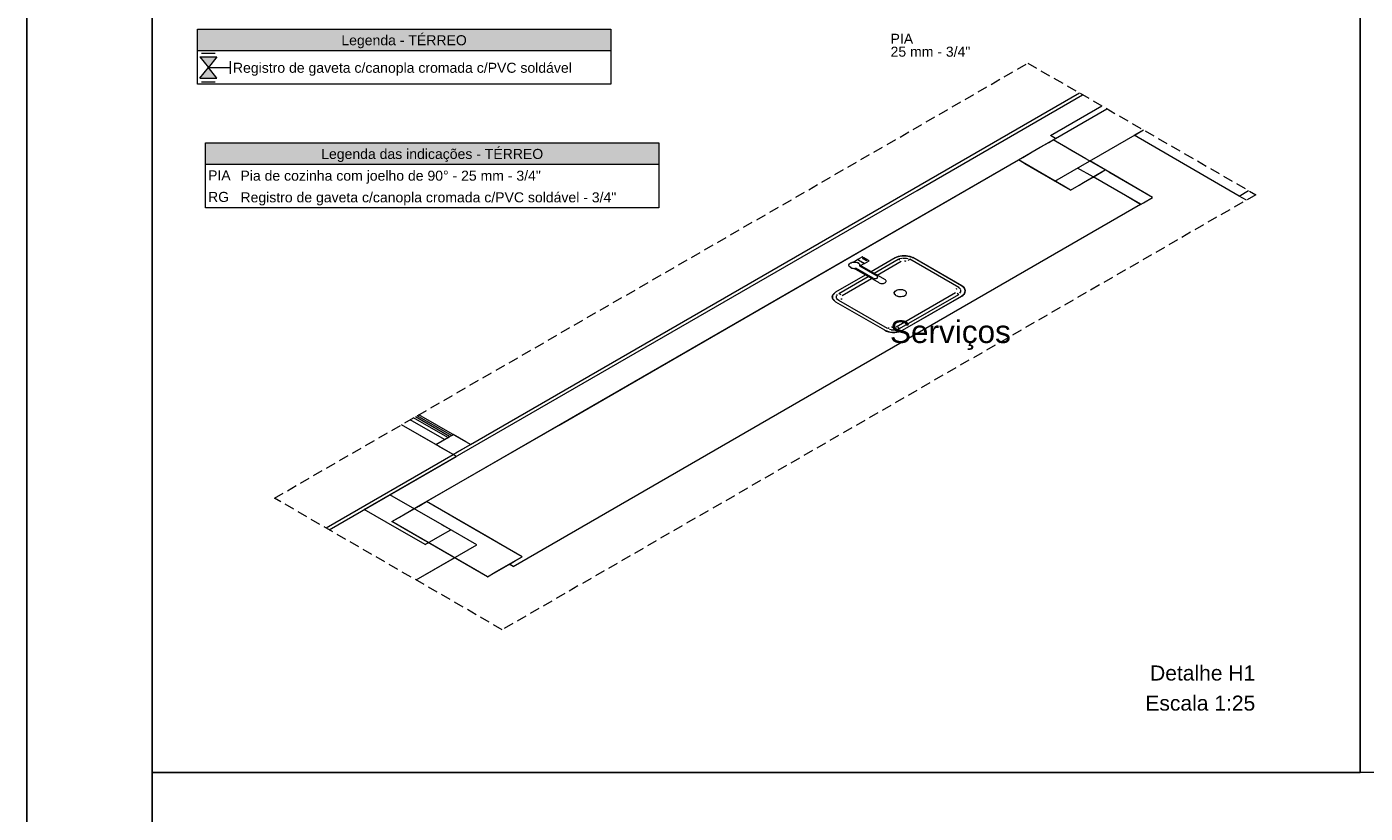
# Model space of a CAD drawing. Header units: millimetres. Extents: x 2 to 902, y -447 to 199.
# Tile 157 of 256: x 2 to 28, y 75 to 91. Entities that reach past the tile are written whole.
import ezdxf

# ---------------------------------------------------------------- set-up
doc = ezdxf.new("R2010")
doc.units = ezdxf.units.MM
doc.header["$MEASUREMENT"] = 0
doc.linetypes.add('JIS_02_2.0', pattern=[0.3, 0.2, -0.1])
doc.linetypes.add('NULL', pattern=[0])
for name, color, linetype, lineweight in [('Ambiente-Textos', 251, 'Continuous', 5), ('DI-Hachuras Tabelas', 251, 'Continuous', 0), ('DI-Tabelas', 7, 'Continuous', 13), ('DI-Títulos', 3, 'Continuous', 9), ('DI-Área do detalhe', 7, 'JIS_02_2.0', 9), ('IFC-Elemento construtivo genérico-Contorno', 253, 'Continuous', 5), ('IFC-Elemento terminal-Contorno', 253, 'Continuous', 5), ('IFC-Laje-Contorno', 134, 'Continuous', 5), ('IFC-Membro-Contorno', 253, 'Continuous', 5), ('IFC-Parede de cortina-Contorno', 44, 'Continuous', 5), ('IFC-Parede padrão-Contorno', 44, 'Continuous', 5), ('IFC-Parede-Contorno', 42, 'Continuous', 5), ('IFC-Pilar-Contorno', 83, 'Continuous', 5), ('IFC-Placa-Contorno', 4, 'Continuous', 5), ('IFC-Viga-Contorno', 66, 'Continuous', 5), ('Simbolos', 5, 'Continuous', 20), ('Simbolos_int', 2, 'Continuous', 15), ('Textos', 7, 'Continuous', 9)]:
    doc.layers.add(name, color=color, linetype=linetype, lineweight=lineweight)
doc.layers.add('SEDUC_MARF', color=1, linetype='Continuous')
doc.layers.add('SEDUC_MARGG', color=7, linetype='Continuous')
doc.styles.add('Arial', font='arial.ttf')

msp = doc.modelspace()

# ---------------------------------------------------------------- hatches: boundary and pattern name
at = {"layer": 'DI-Hachuras Tabelas', "linetype": 'Continuous'}
for points in [[(5.051, 90.921), (13.289, 90.921), (13.289, 90.489), (5.051, 90.489)], [(5.213, 88.653), (14.248, 88.653), (14.248, 88.221), (5.213, 88.221)]]:
    msp.add_hatch(color=251, dxfattribs=at).paths.add_polyline_path(points)
at = {"layer": 'Simbolos', "linetype": 'Continuous'}
for points in [[(5.101, 90.366), (5.437, 90.366), (5.27, 90.156)], [(5.27, 90.156), (5.101, 89.946), (5.437, 89.946)]]:
    msp.add_hatch(color=5, dxfattribs=at).paths.add_polyline_path(points)

# ---------------------------------------------------------------- linework, layer by layer
for points in [[(4.149, 103.859), (28.228, 103.859), (28.228, 76.104), (4.149, 76.104)], [(28.228, 103.859), (59.56, 103.852), (59.56, 76.1), (28.228, 76.107)]]:
    msp.add_lwpolyline(points, close=True)
at = {"layer": 'DI-Hachuras Tabelas'}
for points in [[(5.051, 90.921), (13.289, 90.921), (13.289, 90.489), (5.051, 90.489), (5.051, 90.921)], [(5.213, 88.653), (14.248, 88.653), (14.248, 88.221), (5.213, 88.221), (5.213, 88.653)]]:
    msp.add_lwpolyline(points, dxfattribs=at)
at = {"layer": 'DI-Tabelas'}
for p, q in [((5.051, 90.489), (5.051, 90.921)), ((5.051, 90.921), (13.289, 90.921)), ((13.289, 90.921), (13.289, 90.489)), ((13.289, 90.489), (5.051, 90.489)), ((5.051, 89.823), (5.051, 90.489)), ((13.289, 90.489), (13.289, 89.823)), ((5.709, 89.823), (5.051, 89.823)), ((13.289, 89.823), (5.709, 89.823)), ((5.213, 88.221), (5.213, 88.653)), ((5.213, 88.653), (14.248, 88.653)), ((14.248, 88.653), (14.248, 88.221)), ((14.248, 88.221), (5.213, 88.221)), ((5.213, 87.789), (5.213, 88.221)), ((14.248, 88.221), (14.248, 87.789)), ((5.213, 87.357), (5.213, 87.789)), ((14.248, 87.789), (14.248, 87.357)), ((5.859, 87.357), (5.213, 87.357)), ((14.248, 87.357), (5.859, 87.357))]:
    msp.add_line(p, q, dxfattribs=at)
at = {"layer": 'DI-Área do detalhe', "color": 7}
msp.add_lwpolyline([(6.586, 81.57), (21.606, 90.242), (26.147, 87.62), (11.127, 78.948), (6.586, 81.57)], dxfattribs=at)
at = {"layer": 'IFC-Elemento construtivo genérico-Contorno', "lineweight": 5}
for p, q in [((23.723, 88.804), (23.91, 88.912)), ((25.819, 87.594), (23.723, 88.804)), ((25.819, 87.594), (23.723, 88.804)), ((25.819, 87.594), (26.005, 87.702)), ((25.819, 87.594), (26.005, 87.702)), ((25.961, 87.512), (25.819, 87.594)), ((25.961, 87.512), (25.819, 87.594))]:
    msp.add_line(p, q, dxfattribs=at)
at = {"layer": 'IFC-Elemento terminal-Contorno', "lineweight": 5}
for p, q in [((18.037, 86.215), (18.038, 86.22)), ((18.037, 86.215), (18.038, 86.22)), ((18.038, 86.212), (18.037, 86.215)), ((18.038, 86.212), (18.037, 86.215)), ((18.038, 86.209), (18.039, 86.225)), ((18.038, 86.209), (18.039, 86.225)), ((18.043, 86.194), (18.038, 86.209)), ((18.043, 86.194), (18.038, 86.209)), ((18.039, 86.225), (18.046, 86.24)), ((18.039, 86.225), (18.046, 86.24)), ((18.04, 86.228), (18.041, 86.231)), ((18.04, 86.228), (18.041, 86.231)), ((18.041, 86.198), (18.04, 86.203)), ((18.041, 86.198), (18.04, 86.203)), ((18.041, 86.231), (18.044, 86.235)), ((18.041, 86.231), (18.044, 86.235)), ((18.043, 86.196), (18.041, 86.198)), ((18.043, 86.196), (18.041, 86.198)), ((18.056, 86.18), (18.043, 86.194)), ((18.056, 86.18), (18.043, 86.194)), ((18.046, 86.24), (18.06, 86.254)), ((18.046, 86.24), (18.06, 86.254)), ((18.052, 86.183), (18.048, 86.188)), ((18.052, 86.183), (18.048, 86.188)), ((18.05, 86.243), (18.052, 86.247)), ((18.05, 86.243), (18.052, 86.247)), ((18.052, 86.247), (18.056, 86.25)), ((18.052, 86.247), (18.056, 86.25)), ((18.054, 86.181), (18.052, 86.183)), ((18.054, 86.181), (18.052, 86.183)), ((18.074, 86.168), (18.056, 86.18)), ((18.074, 86.168), (18.056, 86.18)), ((18.06, 86.254), (18.08, 86.265)), ((18.06, 86.254), (18.08, 86.265)), ((18.065, 86.257), (18.069, 86.26)), ((18.065, 86.257), (18.069, 86.26)), ((18.069, 86.26), (18.075, 86.262)), ((18.069, 86.26), (18.075, 86.262)), ((18.08, 86.265), (18.103, 86.273)), ((18.08, 86.265), (18.103, 86.273)), ((18.087, 86.267), (18.092, 86.27)), ((18.087, 86.267), (18.092, 86.27)), ((18.092, 86.27), (18.098, 86.271)), ((18.092, 86.27), (18.098, 86.271)), ((18.103, 86.273), (18.13, 86.278)), ((18.103, 86.273), (18.13, 86.278)), ((18.112, 86.275), (18.119, 86.276)), ((18.112, 86.275), (18.119, 86.276)), ((18.119, 86.276), (18.124, 86.277)), ((18.119, 86.276), (18.124, 86.277)), ((18.124, 86.277), (18.208, 86.325)), ((18.124, 86.277), (18.208, 86.325)), ((18.13, 86.278), (18.157, 86.278)), ((18.13, 86.278), (18.157, 86.278)), ((18.139, 86.278), (18.147, 86.279)), ((18.139, 86.278), (18.147, 86.279)), ((18.147, 86.279), (18.152, 86.278)), ((18.147, 86.279), (18.152, 86.278)), ((18.157, 86.278), (18.184, 86.275)), ((18.157, 86.278), (18.184, 86.275)), ((18.167, 86.277), (18.176, 86.276)), ((18.167, 86.277), (18.176, 86.276)), ((18.176, 86.276), (18.18, 86.275)), ((18.176, 86.276), (18.18, 86.275)), ((18.184, 86.275), (18.209, 86.268)), ((18.184, 86.275), (18.209, 86.268)), ((18.194, 86.272), (18.203, 86.27)), ((18.194, 86.272), (18.203, 86.27)), ((18.203, 86.27), (18.205, 86.269)), ((18.203, 86.27), (18.205, 86.269)), ((18.21, 86.324), (18.208, 86.325)), ((18.21, 86.324), (18.208, 86.325)), ((18.209, 86.268), (18.229, 86.257)), ((18.209, 86.268), (18.229, 86.257)), ((18.217, 86.32), (18.21, 86.324)), ((18.217, 86.32), (18.21, 86.324)), ((18.212, 86.327), (18.304, 86.38)), ((18.212, 86.327), (18.304, 86.38)), ((18.215, 86.326), (18.212, 86.327)), ((18.215, 86.326), (18.212, 86.327)), ((18.221, 86.322), (18.215, 86.326)), ((18.221, 86.322), (18.215, 86.326)), ((18.227, 86.314), (18.217, 86.32)), ((18.227, 86.314), (18.217, 86.32)), ((18.218, 86.263), (18.225, 86.26)), ((18.218, 86.263), (18.225, 86.26)), ((18.219, 86.319), (18.223, 86.321)), ((18.219, 86.319), (18.223, 86.321)), ((18.232, 86.316), (18.221, 86.322)), ((18.232, 86.316), (18.221, 86.322)), ((18.227, 86.259), (18.225, 86.26)), ((18.227, 86.259), (18.225, 86.26)), ((18.236, 86.309), (18.227, 86.315)), ((18.236, 86.309), (18.227, 86.315)), ((18.241, 86.306), (18.227, 86.314)), ((18.241, 86.306), (18.227, 86.314)), ((18.245, 86.244), (18.229, 86.257)), ((18.245, 86.244), (18.229, 86.257)), ((18.246, 86.308), (18.232, 86.316)), ((18.246, 86.308), (18.232, 86.316)), ((18.248, 86.302), (18.236, 86.309)), ((18.248, 86.302), (18.236, 86.309)), ((18.243, 86.247), (18.237, 86.251)), ((18.243, 86.247), (18.237, 86.251)), ((18.257, 86.297), (18.241, 86.306)), ((18.257, 86.297), (18.241, 86.306)), ((18.244, 86.246), (18.243, 86.247)), ((18.244, 86.246), (18.243, 86.247)), ((18.255, 86.23), (18.245, 86.244)), ((18.255, 86.23), (18.245, 86.244)), ((18.262, 86.298), (18.246, 86.308)), ((18.262, 86.298), (18.246, 86.308)), ((18.262, 86.294), (18.248, 86.302)), ((18.262, 86.294), (18.248, 86.302)), ((18.254, 86.231), (18.25, 86.237)), ((18.254, 86.231), (18.25, 86.237)), ((18.598, 85.999), (18.253, 86.198)), ((18.254, 86.23), (18.254, 86.231)), ((18.254, 86.23), (18.254, 86.231)), ((18.254, 86.198), (18.258, 86.214)), ((18.254, 86.198), (18.258, 86.214)), ((18.254, 86.2), (18.256, 86.203)), ((18.254, 86.2), (18.256, 86.203)), ((18.254, 86.198), (18.255, 86.202)), ((18.254, 86.198), (18.255, 86.202)), ((18.598, 85.999), (18.254, 86.198)), ((18.258, 86.214), (18.255, 86.23)), ((18.258, 86.214), (18.255, 86.23)), ((18.258, 86.215), (18.256, 86.22)), ((18.258, 86.215), (18.256, 86.22)), ((18.256, 86.203), (18.256, 86.209)), ((18.256, 86.203), (18.256, 86.209)), ((18.274, 86.287), (18.257, 86.297)), ((18.274, 86.287), (18.257, 86.297)), ((18.257, 86.216), (18.258, 86.218)), ((18.257, 86.216), (18.258, 86.218)), ((18.756, 85.93), (18.258, 86.218)), ((18.756, 85.93), (18.258, 86.218)), ((18.258, 86.214), (18.258, 86.215)), ((18.258, 86.214), (18.258, 86.215)), ((18.28, 86.288), (18.262, 86.298)), ((18.28, 86.288), (18.262, 86.298)), ((18.276, 86.286), (18.262, 86.294)), ((18.276, 86.286), (18.262, 86.294)), ((18.271, 86.21), (18.34, 86.249)), ((18.271, 86.21), (18.34, 86.249)), ((18.291, 86.278), (18.274, 86.287)), ((18.291, 86.278), (18.274, 86.287)), ((18.291, 86.277), (18.276, 86.286)), ((18.297, 86.278), (18.28, 86.288)), ((18.297, 86.278), (18.28, 86.288)), ((18.307, 86.268), (18.291, 86.278)), ((18.307, 86.268), (18.291, 86.278)), ((18.314, 86.269), (18.297, 86.278)), ((18.314, 86.269), (18.297, 86.278)), ((18.307, 86.379), (18.304, 86.38)), ((18.307, 86.379), (18.304, 86.38)), ((18.317, 86.263), (18.305, 86.269)), ((18.317, 86.263), (18.305, 86.269)), ((18.313, 86.375), (18.307, 86.379)), ((18.313, 86.375), (18.307, 86.379)), ((18.32, 86.26), (18.307, 86.268)), ((18.32, 86.26), (18.307, 86.268)), ((18.31, 86.349), (18.334, 86.363)), ((18.31, 86.349), (18.334, 86.363)), ((18.311, 86.348), (18.31, 86.349)), ((18.311, 86.348), (18.31, 86.349)), ((18.314, 86.346), (18.311, 86.348)), ((18.314, 86.346), (18.311, 86.348)), ((18.324, 86.369), (18.313, 86.375)), ((18.324, 86.369), (18.313, 86.375)), ((18.32, 86.343), (18.314, 86.346)), ((18.32, 86.343), (18.314, 86.346)), ((18.328, 86.261), (18.314, 86.269)), ((18.328, 86.261), (18.314, 86.269)), ((18.326, 86.257), (18.317, 86.263)), ((18.326, 86.257), (18.317, 86.263)), ((18.327, 86.339), (18.32, 86.343)), ((18.327, 86.339), (18.32, 86.343)), ((18.331, 86.254), (18.32, 86.26)), ((18.331, 86.254), (18.32, 86.26)), ((18.338, 86.361), (18.324, 86.369)), ((18.338, 86.361), (18.324, 86.369)), ((18.332, 86.254), (18.326, 86.257)), ((18.332, 86.254), (18.326, 86.257)), ((18.335, 86.334), (18.327, 86.339)), ((18.335, 86.334), (18.327, 86.339)), ((18.338, 86.254), (18.328, 86.261)), ((18.338, 86.254), (18.328, 86.261)), ((18.337, 86.251), (18.331, 86.254)), ((18.337, 86.251), (18.331, 86.254)), ((18.336, 86.362), (18.334, 86.363)), ((18.336, 86.362), (18.334, 86.363)), ((18.334, 86.253), (18.337, 86.255)), ((18.334, 86.253), (18.337, 86.255)), ((18.344, 86.329), (18.335, 86.334)), ((18.344, 86.329), (18.335, 86.334)), ((18.339, 86.36), (18.336, 86.362)), ((18.339, 86.36), (18.336, 86.362)), ((18.34, 86.249), (18.337, 86.251)), ((18.34, 86.249), (18.337, 86.251)), ((18.354, 86.351), (18.338, 86.361)), ((18.354, 86.351), (18.338, 86.361)), ((18.345, 86.251), (18.338, 86.254)), ((18.345, 86.251), (18.338, 86.254)), ((18.345, 86.357), (18.339, 86.36)), ((18.345, 86.357), (18.339, 86.36)), ((18.353, 86.323), (18.344, 86.329)), ((18.353, 86.323), (18.344, 86.329)), ((18.352, 86.353), (18.345, 86.357)), ((18.352, 86.353), (18.345, 86.357)), ((18.347, 86.249), (18.345, 86.251)), ((18.347, 86.249), (18.345, 86.251)), ((18.347, 86.249), (18.439, 86.302)), ((18.347, 86.249), (18.439, 86.302)), ((18.36, 86.348), (18.352, 86.353)), ((18.36, 86.348), (18.352, 86.353)), ((18.362, 86.319), (18.353, 86.323)), ((18.362, 86.319), (18.353, 86.323)), ((18.372, 86.341), (18.354, 86.351)), ((18.372, 86.341), (18.354, 86.351)), ((18.369, 86.343), (18.36, 86.348)), ((18.369, 86.343), (18.36, 86.348)), ((18.369, 86.314), (18.362, 86.319)), ((18.369, 86.314), (18.362, 86.319)), ((18.378, 86.338), (18.369, 86.343)), ((18.378, 86.338), (18.369, 86.343)), ((18.374, 86.311), (18.369, 86.314)), ((18.374, 86.311), (18.369, 86.314)), ((18.389, 86.331), (18.372, 86.341)), ((18.389, 86.331), (18.372, 86.341)), ((18.378, 86.309), (18.374, 86.311)), ((18.378, 86.309), (18.374, 86.311)), ((18.386, 86.333), (18.378, 86.338)), ((18.386, 86.333), (18.378, 86.338)), ((18.379, 86.309), (18.378, 86.309)), ((18.379, 86.309), (18.378, 86.309)), ((18.379, 86.309), (18.404, 86.323)), ((18.379, 86.309), (18.404, 86.323)), ((18.394, 86.329), (18.386, 86.333)), ((18.394, 86.329), (18.386, 86.333)), ((18.406, 86.322), (18.389, 86.331)), ((18.406, 86.322), (18.389, 86.331)), ((18.399, 86.326), (18.394, 86.329)), ((18.399, 86.326), (18.394, 86.329)), ((18.403, 86.324), (18.399, 86.326)), ((18.403, 86.324), (18.399, 86.326)), ((18.404, 86.323), (18.403, 86.324)), ((18.404, 86.323), (18.403, 86.324)), ((18.42, 86.314), (18.406, 86.322)), ((18.42, 86.314), (18.406, 86.322)), ((18.43, 86.308), (18.42, 86.314)), ((18.43, 86.308), (18.42, 86.314)), ((18.437, 86.304), (18.43, 86.308)), ((18.437, 86.304), (18.43, 86.308)), ((18.439, 86.302), (18.437, 86.304)), ((18.439, 86.302), (18.437, 86.304)), ((18.538, 86.056), (19.017, 86.332)), ((18.604, 86.018), (19.082, 86.294)), ((18.973, 86.37), (19, 86.381)), ((19, 86.381), (19.032, 86.393)), ((19.017, 86.332), (19.054, 86.345)), ((19.017, 86.332), (19.054, 86.345)), ((19.039, 86.319), (19.027, 86.326)), ((19.051, 86.312), (19.027, 86.326)), ((19.05, 86.398), (19.088, 86.402)), ((19.054, 86.345), (19.092, 86.357)), ((19.054, 86.345), (19.092, 86.357)), ((19.064, 86.399), (19.088, 86.402)), ((19.088, 86.402), (19.132, 86.407)), ((19.088, 86.402), (19.092, 86.402)), ((19.104, 86.357), (19.135, 86.357)), ((19.104, 86.357), (19.135, 86.357)), ((19.135, 86.357), (19.179, 86.357)), ((19.135, 86.357), (19.179, 86.357)), ((19.137, 86.407), (19.183, 86.402)), ((19.148, 86.304), (19.175, 86.298)), ((19.148, 86.304), (19.161, 86.301)), ((19.161, 86.301), (19.175, 86.298)), ((19.179, 86.402), (19.183, 86.402)), ((19.183, 86.402), (19.215, 86.398)), ((19.183, 86.402), (19.231, 86.396)), ((19.183, 86.353), (19.217, 86.345)), ((19.183, 86.353), (19.217, 86.345)), ((19.22, 86.312), (19.244, 86.326)), ((19.231, 86.396), (19.271, 86.381)), ((19.232, 86.319), (19.244, 86.326)), ((19.248, 86.329), (19.254, 86.332)), ((19.249, 86.329), (19.254, 86.332)), ((20.228, 85.77), (19.254, 86.332)), ((19.271, 86.381), (19.311, 86.365)), ((19.298, 86.371), (19.311, 86.365)), ((20.285, 85.803), (19.311, 86.365)), ((20.285, 85.803), (19.311, 86.365)), ((17.835, 85.65), (18.423, 85.989)), ((17.9, 85.612), (18.489, 85.951)), ((18.069, 86.17), (18.064, 86.174)), ((18.069, 86.17), (18.064, 86.174)), ((18.069, 86.17), (18.072, 86.169)), ((18.069, 86.17), (18.072, 86.169)), ((18.074, 86.168), (18.096, 86.158)), ((18.074, 86.168), (18.096, 86.158)), ((18.084, 86.163), (18.092, 86.16)), ((18.084, 86.163), (18.092, 86.16)), ((18.092, 86.16), (18.094, 86.159)), ((18.092, 86.16), (18.094, 86.159)), ((18.096, 86.158), (18.122, 86.153)), ((18.096, 86.158), (18.122, 86.153)), ((18.109, 86.156), (18.119, 86.153)), ((18.109, 86.156), (18.119, 86.153)), ((18.119, 86.153), (18.121, 86.153)), ((18.119, 86.153), (18.121, 86.153)), ((18.122, 86.153), (18.149, 86.151)), ((18.122, 86.153), (18.149, 86.151)), ((18.138, 86.152), (18.147, 86.151)), ((18.138, 86.152), (18.147, 86.151)), ((18.142, 86.151), (18.145, 86.151)), ((18.641, 85.864), (18.142, 86.151)), ((18.641, 85.864), (18.142, 86.151)), ((18.142, 86.151), (18.145, 86.151)), ((18.147, 86.151), (18.148, 86.151)), ((18.147, 86.151), (18.148, 86.151)), ((18.149, 86.151), (18.177, 86.153)), ((18.149, 86.151), (18.177, 86.153)), ((18.158, 86.152), (18.168, 86.152)), ((18.158, 86.152), (18.168, 86.152)), ((18.168, 86.152), (18.172, 86.153)), ((18.168, 86.152), (18.172, 86.153)), ((18.17, 86.153), (18.176, 86.153)), ((18.17, 86.153), (18.176, 86.153)), ((18.521, 85.955), (18.176, 86.154)), ((18.521, 85.955), (18.177, 86.153)), ((18.521, 85.955), (18.531, 85.95)), ((18.521, 85.955), (18.531, 85.95)), ((18.531, 85.95), (18.543, 85.948)), ((18.531, 85.95), (18.543, 85.948)), ((18.543, 85.948), (18.555, 85.947)), ((18.543, 85.948), (18.555, 85.947)), ((18.555, 85.947), (18.568, 85.948)), ((18.555, 85.947), (18.568, 85.948)), ((18.568, 85.948), (18.58, 85.95)), ((18.568, 85.948), (18.58, 85.95)), ((18.58, 85.95), (18.59, 85.955)), ((18.58, 85.95), (18.59, 85.955)), ((18.59, 85.955), (18.598, 85.959)), ((18.59, 85.955), (18.598, 85.959)), ((18.606, 85.994), (18.598, 85.999)), ((18.606, 85.994), (18.598, 85.999)), ((18.598, 85.959), (18.606, 85.965)), ((18.598, 85.959), (18.606, 85.965)), ((18.61, 85.987), (18.606, 85.994)), ((18.61, 85.987), (18.606, 85.994)), ((18.606, 85.965), (18.61, 85.972)), ((18.606, 85.965), (18.61, 85.972)), ((18.612, 85.979), (18.61, 85.987)), ((18.612, 85.979), (18.61, 85.987)), ((18.61, 85.972), (18.612, 85.979)), ((18.61, 85.972), (18.612, 85.979)), ((18.767, 85.922), (18.756, 85.93)), ((18.767, 85.922), (18.756, 85.93)), ((18.775, 85.912), (18.767, 85.922)), ((18.775, 85.912), (18.767, 85.922)), ((18.779, 85.902), (18.775, 85.912)), ((18.779, 85.902), (18.775, 85.912)), ((17.733, 85.644), (17.75, 85.66)), ((17.75, 85.66), (17.767, 85.674)), ((18.641, 85.864), (18.655, 85.857)), ((18.641, 85.864), (18.655, 85.857)), ((18.655, 85.857), (18.671, 85.853)), ((18.655, 85.857), (18.671, 85.853)), ((18.671, 85.853), (18.689, 85.85)), ((18.671, 85.853), (18.689, 85.85)), ((18.689, 85.85), (18.707, 85.85)), ((18.689, 85.85), (18.707, 85.85)), ((18.707, 85.85), (18.725, 85.853)), ((18.707, 85.85), (18.725, 85.853)), ((18.725, 85.853), (18.741, 85.857)), ((18.725, 85.853), (18.741, 85.857)), ((18.741, 85.857), (18.755, 85.864)), ((18.741, 85.857), (18.755, 85.864)), ((18.755, 85.864), (18.767, 85.872)), ((18.755, 85.864), (18.767, 85.872)), ((18.767, 85.872), (18.775, 85.881)), ((18.767, 85.872), (18.775, 85.881)), ((18.775, 85.881), (18.779, 85.892)), ((18.775, 85.881), (18.779, 85.892)), ((18.779, 85.892), (18.779, 85.902)), ((18.779, 85.892), (18.779, 85.902)), ((18.94, 85.669), (18.959, 85.699)), ((18.94, 85.669), (18.95, 85.684)), ((18.944, 85.653), (18.94, 85.669)), ((18.947, 85.637), (18.94, 85.669)), ((18.947, 85.637), (18.944, 85.653)), ((18.95, 85.684), (18.959, 85.699)), ((18.959, 85.699), (18.978, 85.71)), ((18.959, 85.699), (18.978, 85.71)), ((18.978, 85.71), (18.998, 85.721)), ((18.978, 85.71), (18.998, 85.721)), ((18.98, 84.989), (20.162, 85.671)), ((18.998, 85.721), (19.05, 85.732)), ((18.998, 85.721), (19.024, 85.727)), ((19.024, 85.727), (19.05, 85.732)), ((19.05, 85.732), (19.078, 85.73)), ((19.05, 85.732), (19.078, 85.73)), ((19.078, 85.73), (19.105, 85.728)), ((19.078, 85.73), (19.105, 85.728)), ((19.105, 85.728), (19.129, 85.72)), ((19.105, 85.728), (19.129, 85.72)), ((19.105, 85.728), (19.152, 85.711)), ((19.129, 85.72), (19.152, 85.711)), ((19.165, 85.699), (19.152, 85.711)), ((19.165, 85.699), (19.152, 85.711)), ((19.182, 85.684), (19.165, 85.699)), ((19.167, 85.698), (19.165, 85.699)), ((19.182, 85.684), (19.165, 85.699)), ((19.167, 85.698), (19.165, 85.699)), ((19.182, 85.684), (19.167, 85.698)), ((19.182, 85.684), (19.167, 85.698)), ((19.179, 85.637), (19.188, 85.652)), ((19.179, 85.637), (19.188, 85.652)), ((19.185, 85.668), (19.182, 85.684)), ((19.185, 85.668), (19.182, 85.684)), ((19.188, 85.652), (19.185, 85.668)), ((19.188, 85.652), (19.185, 85.668)), ((20.177, 85.741), (20.193, 85.75)), ((20.18, 85.743), (20.193, 85.75)), ((20.217, 85.639), (20.193, 85.653)), ((20.217, 85.639), (20.193, 85.653)), ((20.217, 85.639), (20.205, 85.646)), ((20.217, 85.639), (20.205, 85.646)), ((20.217, 85.764), (20.223, 85.768)), ((20.222, 85.767), (20.223, 85.768)), ((20.249, 85.749), (20.228, 85.77)), ((20.249, 85.749), (20.228, 85.77)), ((20.271, 85.727), (20.249, 85.749)), ((20.271, 85.727), (20.249, 85.749)), ((20.249, 85.655), (20.264, 85.674)), ((20.249, 85.655), (20.264, 85.674)), ((20.271, 85.702), (20.271, 85.72)), ((20.271, 85.702), (20.271, 85.72)), ((20.271, 85.677), (20.271, 85.702)), ((20.271, 85.677), (20.271, 85.702)), ((20.302, 85.788), (20.285, 85.803)), ((20.339, 85.757), (20.285, 85.803)), ((20.312, 85.78), (20.285, 85.803)), ((20.339, 85.757), (20.312, 85.78)), ((20.312, 85.623), (20.339, 85.647)), ((20.358, 85.702), (20.339, 85.757)), ((20.348, 85.729), (20.339, 85.757)), ((20.339, 85.647), (20.348, 85.674)), ((20.348, 85.729), (20.341, 85.749)), ((20.341, 85.654), (20.348, 85.674)), ((20.352, 85.719), (20.348, 85.729)), ((20.358, 85.702), (20.348, 85.729)), ((20.348, 85.674), (20.358, 85.702)), ((20.348, 85.674), (20.352, 85.684)), ((17.709, 85.593), (17.714, 85.609)), ((17.72, 85.535), (17.709, 85.569)), ((17.714, 85.554), (17.709, 85.569)), ((17.714, 85.609), (17.72, 85.627)), ((17.72, 85.535), (17.714, 85.554)), ((17.715, 85.613), (17.718, 85.621)), ((17.718, 85.541), (17.715, 85.549)), ((17.75, 85.503), (17.732, 85.519)), ((17.769, 85.487), (17.75, 85.503)), ((17.791, 85.581), (17.791, 85.606)), ((17.791, 85.581), (17.791, 85.606)), ((17.792, 85.563), (17.791, 85.581)), ((17.792, 85.563), (17.791, 85.581)), ((17.813, 85.534), (17.791, 85.556)), ((17.813, 85.534), (17.791, 85.556)), ((17.798, 85.609), (17.813, 85.628)), ((17.798, 85.609), (17.813, 85.628)), ((17.835, 85.513), (17.813, 85.534)), ((17.835, 85.513), (17.813, 85.534)), ((17.835, 85.513), (17.84, 85.516)), ((17.835, 85.513), (17.839, 85.515)), ((18.808, 84.951), (17.835, 85.513)), ((17.869, 85.63), (17.845, 85.644)), ((17.857, 85.637), (17.845, 85.644)), ((17.869, 85.63), (17.845, 85.644)), ((17.857, 85.637), (17.845, 85.644)), ((17.885, 85.621), (17.869, 85.63)), ((17.882, 85.623), (17.869, 85.63)), ((17.882, 85.54), (17.9, 85.551)), ((17.882, 85.54), (17.885, 85.542)), ((18.963, 85.622), (18.947, 85.637)), ((18.976, 85.61), (18.947, 85.637)), ((18.976, 85.61), (18.961, 85.623)), ((18.976, 85.61), (18.962, 85.622)), ((18.976, 85.61), (18.963, 85.622)), ((18.976, 85.61), (19, 85.601)), ((18.976, 85.61), (18.997, 85.602)), ((18.976, 85.61), (19.023, 85.593)), ((18.976, 85.61), (18.997, 85.602)), ((18.997, 85.602), (19.023, 85.593)), ((18.997, 85.602), (19.023, 85.593)), ((19, 85.601), (19.023, 85.593)), ((19.023, 85.593), (19.05, 85.591)), ((19.023, 85.593), (19.078, 85.589)), ((19.045, 84.951), (20.228, 85.633)), ((19.05, 85.591), (19.078, 85.589)), ((19.078, 85.589), (19.104, 85.594)), ((19.078, 85.589), (19.104, 85.594)), ((19.103, 84.918), (20.285, 85.6)), ((19.103, 84.918), (20.285, 85.6)), ((19.104, 85.594), (19.13, 85.6)), ((19.104, 85.594), (19.13, 85.6)), ((19.13, 85.6), (19.15, 85.611)), ((19.13, 85.6), (19.15, 85.611)), ((19.15, 85.611), (19.169, 85.622)), ((19.15, 85.611), (19.169, 85.622)), ((19.169, 85.622), (19.179, 85.637)), ((19.169, 85.622), (19.179, 85.637)), ((20.228, 85.633), (20.217, 85.639)), ((20.228, 85.633), (20.222, 85.636)), ((20.285, 85.6), (20.312, 85.623)), ((20.285, 85.6), (20.305, 85.617)), ((18.762, 84.913), (18.827, 84.888)), ((18.762, 84.913), (18.791, 84.902)), ((18.791, 84.902), (18.827, 84.888)), ((18.813, 84.954), (18.819, 84.957)), ((18.813, 84.954), (18.814, 84.954)), ((18.819, 84.957), (18.842, 84.971)), ((18.819, 84.957), (18.831, 84.964)), ((18.84, 84.885), (18.879, 84.881)), ((18.846, 84.938), (18.879, 84.93)), ((18.846, 84.938), (18.879, 84.93)), ((18.854, 84.884), (18.879, 84.881)), ((18.879, 84.881), (18.885, 84.88)), ((18.879, 84.881), (18.923, 84.876)), ((18.883, 84.926), (18.927, 84.926)), ((18.883, 84.926), (18.927, 84.926)), ((18.888, 84.985), (18.914, 84.979)), ((18.888, 84.985), (18.901, 84.982)), ((18.901, 84.982), (18.914, 84.979)), ((18.927, 84.926), (18.958, 84.926)), ((18.927, 84.926), (18.958, 84.926)), ((18.93, 84.876), (18.974, 84.881)), ((18.968, 84.88), (18.974, 84.881)), ((18.97, 84.926), (19.008, 84.938)), ((18.97, 84.926), (19.008, 84.938)), ((18.974, 84.881), (19.022, 84.886)), ((18.974, 84.881), (19.007, 84.885)), ((19.008, 84.938), (19.045, 84.951)), ((19.008, 84.938), (19.045, 84.951)), ((19.035, 84.957), (19.011, 84.971)), ((19.035, 84.957), (19.011, 84.971)), ((19.022, 84.886), (19.103, 84.918)), ((19.035, 84.957), (19.023, 84.964)), ((19.035, 84.957), (19.023, 84.964)), ((19.041, 84.953), (19.035, 84.957)), ((19.041, 84.953), (19.04, 84.954)), ((19.084, 84.91), (19.103, 84.918))]:
    msp.add_line(p, q, dxfattribs=at)
at = {"layer": 'IFC-Laje-Contorno', "color": 7, "lineweight": 5}
for p, q in [((10.494, 82.639), (22.634, 89.648)), ((10.494, 82.639), (22.634, 89.648)), ((22.107, 88.713), (23.18, 89.333)), ((9.62, 81.503), (21.415, 88.313)), ((9.62, 81.503), (21.415, 88.313)), ((13.716, 83.869), (21.415, 88.313)), ((23.852, 87.429), (22.907, 87.975)), ((11.347, 80.209), (23.852, 87.429)), ((11.347, 80.209), (23.852, 87.429)), ((23.852, 87.429), (23.852, 87.429)), ((18.482, 86.088), (18.962, 86.365)), ((18.482, 86.088), (18.962, 86.365)), ((18.962, 86.365), (19.074, 86.402)), ((18.962, 86.365), (18.992, 86.38)), ((18.992, 86.38), (19.025, 86.392)), ((19.025, 86.392), (19.061, 86.4)), ((19.061, 86.4), (19.099, 86.405)), ((19.074, 86.402), (19.202, 86.402)), ((19.099, 86.405), (19.138, 86.407)), ((19.138, 86.407), (19.177, 86.405)), ((19.177, 86.405), (19.215, 86.4)), ((19.202, 86.402), (19.314, 86.365)), ((19.215, 86.4), (19.251, 86.392)), ((19.251, 86.392), (19.284, 86.38)), ((19.284, 86.38), (19.314, 86.365)), ((20.287, 85.803), (19.314, 86.365)), ((20.287, 85.803), (19.314, 86.365)), ((17.78, 85.683), (18.367, 86.022)), ((17.78, 85.683), (18.367, 86.022)), ((17.715, 85.618), (17.78, 85.683)), ((17.719, 85.625), (17.734, 85.646)), ((17.734, 85.646), (17.755, 85.666)), ((17.755, 85.666), (17.78, 85.683)), ((20.352, 85.739), (20.287, 85.803)), ((20.313, 85.786), (20.287, 85.803)), ((20.287, 85.6), (20.352, 85.664)), ((20.333, 85.767), (20.313, 85.786)), ((20.348, 85.746), (20.333, 85.767)), ((20.333, 85.636), (20.348, 85.657)), ((20.357, 85.724), (20.348, 85.746)), ((20.348, 85.657), (20.357, 85.679)), ((20.352, 85.664), (20.352, 85.739)), ((20.36, 85.702), (20.357, 85.724)), ((20.357, 85.679), (20.36, 85.702)), ((17.707, 85.581), (17.71, 85.604)), ((17.71, 85.559), (17.707, 85.581)), ((17.71, 85.604), (17.719, 85.625)), ((17.719, 85.537), (17.71, 85.559)), ((17.715, 85.544), (17.715, 85.618)), ((17.78, 85.479), (17.715, 85.544)), ((17.734, 85.516), (17.719, 85.537)), ((17.755, 85.497), (17.734, 85.516)), ((17.78, 85.479), (17.755, 85.497)), ((18.753, 84.917), (17.78, 85.479)), ((18.753, 84.917), (17.78, 85.479)), ((19.105, 84.917), (20.287, 85.6)), ((19.105, 84.917), (20.287, 85.6)), ((20.287, 85.6), (20.313, 85.617)), ((20.313, 85.617), (20.333, 85.636)), ((18.753, 84.917), (18.865, 84.88)), ((18.753, 84.917), (18.787, 84.901)), ((18.787, 84.901), (18.824, 84.889)), ((18.824, 84.889), (18.865, 84.88)), ((18.865, 84.88), (18.994, 84.88)), ((18.865, 84.88), (18.908, 84.876)), ((18.908, 84.876), (18.951, 84.876)), ((18.951, 84.876), (18.994, 84.88)), ((18.994, 84.88), (19.105, 84.917)), ((18.994, 84.88), (19.034, 84.889)), ((19.034, 84.889), (19.072, 84.901)), ((19.072, 84.901), (19.105, 84.917)), ((13.716, 83.868), (13.716, 83.869)), ((13.716, 83.868), (13.716, 83.869)), ((10.494, 82.639), (9.465, 83.232)), ((7.615, 80.976), (10.147, 82.439)), ((7.678, 80.94), (10.211, 82.402)), ((10.211, 82.402), (10.147, 82.439)), ((9.409, 79.94), (10.175, 80.382)), ((11.347, 80.209), (11.268, 80.255)), ((11.347, 80.209), (11.268, 80.255))]:
    msp.add_line(p, q, dxfattribs=at)
at = {"layer": 'IFC-Membro-Contorno', "color": 7, "lineweight": 5}
for p, q in [((9.801, 82.639), (9.119, 83.032)), ((9.974, 82.739), (9.292, 83.132)), ((10.113, 82.819), (9.43, 83.212)), ((10.494, 82.639), (9.465, 83.232)), ((9.801, 82.639), (10.057, 82.786)), ((9.801, 82.639), (9.974, 82.739)), ((9.974, 82.739), (10.043, 82.779)), ((10.057, 82.786), (10.147, 82.839)), ((10.078, 82.799), (10.113, 82.819)), ((10.113, 82.819), (10.147, 82.839)), ((10.494, 82.639), (10.147, 82.839)), ((10.403, 82.691), (10.147, 82.839)), ((9.891, 82.586), (9.801, 82.639)), ((10.147, 82.439), (9.891, 82.586)), ((10.147, 82.439), (10.238, 82.491)), ((10.238, 82.491), (10.494, 82.639)), ((10.494, 82.639), (10.403, 82.691))]:
    msp.add_line(p, q, dxfattribs=at)
at = {"layer": 'IFC-Parede de cortina-Contorno', "color": 7, "lineweight": 5}
for p, q in [((10.147, 82.439), (9.119, 83.032)), ((10.494, 82.639), (9.465, 83.232)), ((10.147, 82.439), (10.494, 82.639))]:
    msp.add_line(p, q, dxfattribs=at)
at = {"layer": 'IFC-Parede padrão-Contorno', "color": 7, "lineweight": 5}
for p, q in [((7.677, 80.94), (8.888, 81.639)), ((9.977, 81.01), (8.888, 81.639)), ((10.62, 80.639), (9.977, 81.01)), ((9.409, 79.94), (10.62, 80.639))]:
    msp.add_line(p, q, dxfattribs=at)
at = {"layer": 'IFC-Parede-Contorno', "color": 7, "lineweight": 5}
for p, q in [((19.397, 87.706), (22.697, 89.612)), ((23.742, 88.815), (23.91, 88.912)), ((22.144, 87.892), (23.742, 88.815)), ((12.262, 83.029), (21.415, 88.313)), ((21.59, 88.212), (21.415, 88.313)), ((22.144, 87.892), (21.59, 88.212)), ((22.904, 87.973), (22.594, 88.152)), ((23.319, 88.014), (22.837, 88.292)), ((24.092, 87.567), (23.218, 88.072)), ((23.548, 87.601), (22.904, 87.973)), ((24.092, 87.567), (23.319, 88.014)), ((8.377, 81.344), (19.397, 87.706)), ((23.85, 87.427), (23.548, 87.601)), ((23.908, 87.461), (24.092, 87.567)), ((23.85, 87.427), (23.908, 87.461)), ((9.419, 81.388), (12.262, 83.029)), ((8.815, 81.091), (8.377, 81.344)), ((9.371, 81.36), (9.371, 81.36)), ((9.589, 80.644), (8.815, 81.091)), ((9.589, 80.644), (9.935, 80.844)), ((10.1, 80.939), (9.925, 81.04)), ((9.935, 80.844), (10.1, 80.939))]:
    msp.add_line(p, q, dxfattribs=at)
at = {"layer": 'IFC-Pilar-Contorno', "color": 7, "lineweight": 5}
for p, q in [((21.672, 88.462), (22.107, 88.713)), ((21.85, 88.565), (22.02, 88.663)), ((22.02, 88.663), (22.107, 88.713)), ((22.363, 88.566), (22.107, 88.713)), ((22.761, 88.336), (22.107, 88.713)), ((21.415, 88.313), (21.85, 88.565)), ((21.415, 88.313), (21.502, 88.364)), ((22.068, 87.936), (21.415, 88.313)), ((21.502, 88.364), (21.672, 88.462)), ((22.493, 88.491), (22.363, 88.566)), ((23.147, 88.113), (22.493, 88.491)), ((22.892, 88.261), (22.761, 88.336)), ((21.8, 88.091), (21.545, 88.238)), ((22.454, 87.713), (21.8, 88.091)), ((22.711, 87.862), (23.147, 88.113)), ((22.89, 87.965), (23.06, 88.063)), ((23.06, 88.063), (23.147, 88.113)), ((22.323, 87.789), (22.068, 87.936)), ((22.454, 87.713), (22.323, 87.789)), ((22.454, 87.713), (22.89, 87.965)), ((22.454, 87.713), (22.624, 87.812)), ((22.624, 87.812), (22.711, 87.862)), ((9.013, 81.153), (9.465, 81.414)), ((9.081, 81.193), (9.419, 81.388)), ((9.465, 81.414), (9.619, 81.503)), ((10.862, 80.786), (9.619, 81.503)), ((10.045, 81.258), (9.619, 81.503)), ((8.927, 81.103), (9.081, 81.193)), ((8.927, 81.103), (9.013, 81.153)), ((10.282, 81.121), (10.045, 81.258)), ((11.525, 80.403), (10.282, 81.121)), ((9.352, 80.858), (8.927, 81.103)), ((9.164, 80.966), (8.927, 81.103)), ((10.406, 80.249), (9.164, 80.966)), ((10.595, 80.14), (9.352, 80.858)), ((11.099, 80.649), (10.862, 80.786)), ((11.525, 80.403), (11.099, 80.649)), ((10.987, 80.093), (11.438, 80.353)), ((11.284, 80.264), (11.37, 80.314)), ((11.37, 80.314), (11.525, 80.403)), ((11.438, 80.353), (11.525, 80.403)), ((10.832, 80.003), (10.406, 80.249)), ((10.832, 80.003), (10.595, 80.14)), ((10.832, 80.003), (11.284, 80.264)), ((10.832, 80.003), (10.987, 80.093))]:
    msp.add_line(p, q, dxfattribs=at)
at = {"layer": 'IFC-Placa-Contorno', "color": 7, "lineweight": 5}
for p, q in [((10.043, 82.779), (9.361, 83.172)), ((10.078, 82.799), (9.396, 83.192)), ((10.052, 82.783), (10.078, 82.799))]:
    msp.add_line(p, q, dxfattribs=at)
at = {"layer": 'IFC-Viga-Contorno', "lineweight": 5}
for p, q in [((22.054, 88.802), (23.077, 89.393)), ((22.158, 88.742), (22.054, 88.802))]:
    msp.add_line(p, q, dxfattribs=at)
at = {"layer": 'SEDUC_MARF', "color": 7}
msp.add_lwpolyline([(120.549, 104.859), (1.649, 104.859), (1.649, 20.759), (120.549, 20.759)], close=True, dxfattribs=at)
at = {"layer": 'SEDUC_MARGG'}
msp.add_lwpolyline([(4.149, 21.759), (119.549, 21.759), (119.549, 103.859), (4.149, 103.859), (4.149, 21.759)], dxfattribs=at)
at = {"layer": 'Simbolos'}
for p, q in [((5.101, 90.366), (5.437, 90.366)), ((5.101, 90.366), (5.27, 90.156)), ((5.437, 90.366), (5.269, 90.156)), ((5.709, 90.03), (5.709, 90.282)), ((5.101, 89.946), (5.27, 90.156)), ((5.101, 89.946), (5.437, 89.946)), ((5.27, 90.156), (5.709, 90.156)), ((5.437, 89.946), (5.27, 90.156))]:
    msp.add_line(p, q, dxfattribs=at)
at = {"layer": 'Simbolos_int'}
for p, q in [((5.134, 90.439), (5.403, 90.439)), ((5.134, 89.873), (5.403, 89.873))]:
    msp.add_line(p, q, dxfattribs=at)

# ---------------------------------------------------------------- texts
at = {"layer": 'Ambiente-Textos', "color": 7, "linetype": 'NULL', "lineweight": 5, "insert": (20.061, 84.525), "char_height": 0.45, "width": 4.82172, "attachment_point": 8, "line_spacing_factor": 0.6, "style": 'Arial'}
msp.add_mtext('Serviços', dxfattribs=at)
at = {"layer": 'DI-Tabelas', "linetype": 'NULL', "char_height": 0.2, "line_spacing_factor": 0.6, "style": 'Arial'}
for s, insert, width, attachment_point in [('Legenda - TÉRREO', (9.17, 90.539), 5.0003, 8), ('Registro de gaveta c/canopla cromada c/PVC soldável', (5.759, 89.99), 13.51006, 7), ('Legenda das indicações - TÉRREO', (9.731, 88.271), 8.85183, 8), ('PIA', (5.263, 87.905), 0.90091, 7), ('Pia de cozinha com joelho de 90%%d - 25 mm - 3/4"', (5.909, 87.839), 11.95457, 7), ('RG', (5.263, 87.473), 0.83841, 7), ('Registro de gaveta c/canopla cromada c/PVC soldável - 3/4"', (5.909, 87.407), 14.9814, 7)]:
    msp.add_mtext(s, dxfattribs=dict(at, insert=insert, width=width, attachment_point=attachment_point))
at = {"layer": 'DI-Títulos', "linetype": 'NULL', "char_height": 0.3, "attachment_point": 9, "line_spacing_factor": 0.6, "style": 'Arial'}
for s, insert, width in [('Detalhe H1', (26.137, 77.931), 4.19268), ('Escala 1:25', (26.137, 77.331), 4.37973)]:
    msp.add_mtext(s, dxfattribs=dict(at, insert=insert, width=width))
at = {"layer": 'Textos', "linetype": 'NULL', "char_height": 0.2, "attachment_point": 7, "line_spacing_factor": 0.6, "style": 'Arial'}
for s, insert, width in [('PIA', (18.868, 90.628), 0.90091), ('25 mm - 3/4"', (18.868, 90.368), 3.17896)]:
    msp.add_mtext(s, dxfattribs=dict(at, insert=insert, width=width))

doc.saveas('drawing.dxf')
